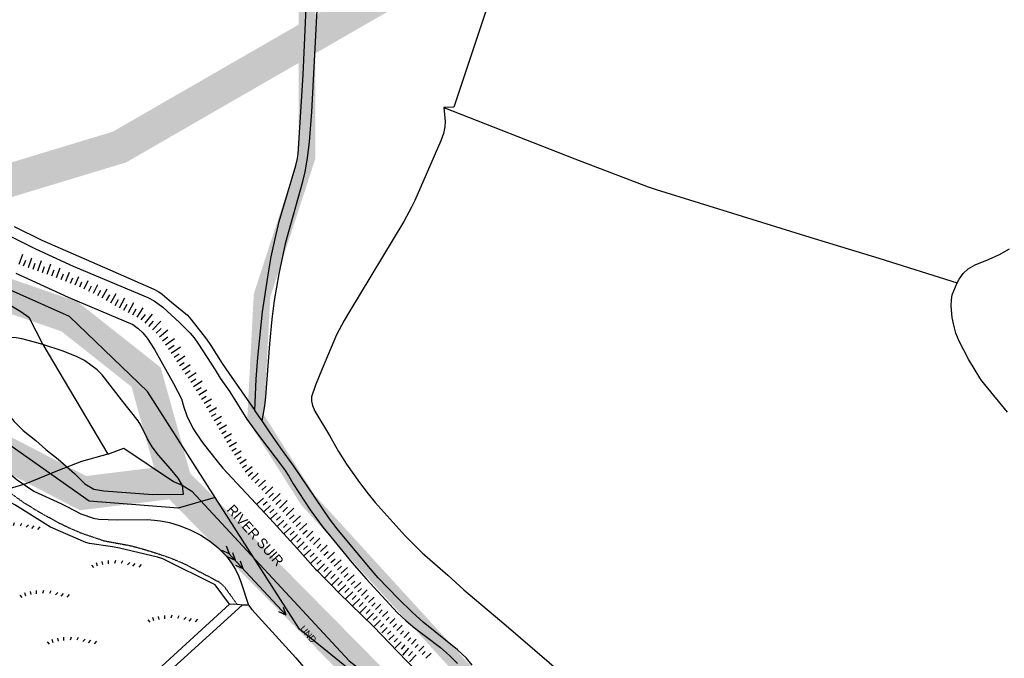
# Model space of a CAD drawing. Header units: metres. Extents: x 611948 to 1225781, y 656699 to 1316021.
# Tile 30 of 169: x 612907 to 613203, y 657860 to 658052. Entities that reach past the tile are written whole.
import ezdxf

# ---------------------------------------------------------------- set-up
doc = ezdxf.new("R2010")
doc.units = ezdxf.units.M
doc.linetypes.add('4696-17$0$PECK', pattern=[0.2, 0.1, -0.1])
for name, color, linetype in [('- EXTENT OF CHANNEL SURVEY', 150, 'Continuous'), ('- ROUTE OF ROAD - INDICATIVE', 8, 'Continuous'), ('4696-17$0$GEN_LIN_D', 253, 'Continuous'), ('4696-17$0$GEN_PCK_D', 253, '4696-17$0$PECK'), ('4696-17$0$LAND_SYMB', 253, 'Continuous'), ('4696-17$0$MNR_LN_DT', 253, 'Continuous'), ('4696-17$0$TOWNLAND', 253, 'Continuous'), ('4696-17$0$WATER_FTR', 253, 'Continuous')]:
    doc.layers.add(name, color=color, linetype=linetype)
doc.styles.add('4696-17$0$STANDARD', font='txt')

# ---------------------------------------------------------------- blocks, each defined once
blk = doc.blocks.new('4696-17$0$33', base_point=(135.493669, 309.153345))
for p, q in [((135.303093, 309.0949), (137.533998, 310.06066)), ((161.059896, 309.0949), (135.303093, 309.0949)), ((135.303093, 309.0949), (137.533998, 308.12914)), ((154.338261, 309.0949), (156.569166, 310.06066)), ((154.338261, 309.0949), (156.569166, 308.12914)), ((157.725323, 309.0949), (159.956226, 310.06066)), ((157.725323, 309.0949), (159.956226, 308.12914)), ((160.456823, 309.0949), (162.687728, 310.06066)), ((160.456823, 309.0949), (162.687728, 308.12914))]:
    blk.add_line(p, q)
blk = doc.blocks.new('4696-17$0$26', base_point=(147.987073, 309.748732))
for p, q in [((143.097041, 311.29977), (143.396834, 310.300465)), ((144.762551, 311.566252), (144.962414, 310.666877)), ((146.627924, 311.832735), (146.627924, 310.833427)), ((148.859709, 311.899355), (148.559919, 310.99998)), ((151.024874, 311.732805), (150.625151, 310.933357)), ((153.156729, 311.29977), (152.457214, 310.600257)), ((154.722309, 310.96667), (154.022794, 310.167222)), ((141.664701, 310.500325), (142.264286, 309.80081)), ((156.554371, 310.700187), (155.854856, 309.900742))]:
    blk.add_line(p, q)
blk = doc.blocks.new('4696-17')
at = {"layer": '4696-17$0$GEN_LIN_D', "flags": 128}
for points in [[(613075.384, 658139.25), (613037.718, 658026.097), (613034.678, 658026.042)], [(613189.042, 657973.298), (613189.557, 657974.379), (613190.788, 657976.106), (613192.281, 657977.513), (613194.416, 657978.703), (613198.627, 657980.443), (613201.74, 657981.839), (613204.751, 657983.573)], [(613034.678, 658026.042), (613035.078, 658021.864), (613034.946, 658020.223), (613034.536, 658018.201), (613033.767, 658016.038), (613025.915, 657998.041), (613025.006, 657996.057), (613022.646, 657991.746), (613006.28, 657964.668), (613004.733, 657962.041), (613002.433, 657957.731), (612998.084, 657947.45), (612996.129, 657942.521), (612994.945, 657939.056), (612994.911, 657937.795), (612995.178, 657936.476), (612995.926, 657934.781), (613000.282, 657927.422), (613003.024, 657922.616), (613005.403, 657918.828), (613009.33, 657913.287), (613011.886, 657909.9), (613013.998, 657907.311), (613023.027, 657897.236), (613028.171, 657892.181), (613035.843, 657885.439), (613040.664, 657881.083), (613053.415, 657870.285), (613075.003, 657851.752)], [(613034.678, 658026.042), (613074.09, 658010.595), (613096.149, 658002.163), (613098.474, 658001.374), (613124.35, 657993.4), (613144.719, 657987.021), (613165.408, 657980.722), (613189.042, 657973.298)], [(612965.981, 657908.758), (612945.569, 657940.692), (612922.096, 657963.225), (612877.541, 657983.081)], [(612965.981, 657908.758), (612954.797, 657905.547), (612928.035, 657907.74), (612899.708, 657927.596), (612887.805, 657958.372), (612877.541, 657983.081)], [(613204.13, 657934.454), (613197.303, 657942.735), (613196.113, 657944.309), (613192.391, 657950.424), (613189.568, 657955.761), (613188.637, 657958.153), (613187.944, 657960.625), (613187.53, 657962.898), (613187.17, 657966.378), (613187.247, 657968.185), (613187.5, 657969.67), (613189.042, 657973.298)], [(612980.101, 657931.863), (612977.887, 657934.993)], [(612970.291, 657876.7), (612965.923, 657882.499), (612965.181, 657882.955), (612951.428, 657889.808), (612950.207, 657890.341), (612948.604, 657890.834), (612937.131, 657893.538), (612935.05, 657893.928), (612928.165, 657894.995), (612927.105, 657895.248), (612916.443, 657899.896), (612905.711, 657906.564), (612899.475, 657910.013)], [(613029.432, 657838.351), (612991.258, 657869.213), (612965.981, 657908.758)], [(612970.291, 657876.7), (612928.5, 657838.481)], [(612972.551, 657876.651), (612970.291, 657876.7)], [(612974.051, 657876.479), (612972.551, 657876.651)], [(612975.992, 657876.408), (612974.051, 657876.479)]]:
    blk.add_lwpolyline(points, dxfattribs=at)
at = {"layer": '4696-17$0$GEN_PCK_D', "flags": 128}
blk.add_lwpolyline([(612902.987, 657911.152), (612908.528, 657907.177), (612912.078, 657905.034), (612918.335, 657901.465), (612922.224, 657899.605), (612925.811, 657898.062), (612932.601, 657895.775), (612940.648, 657894.295), (612944.633, 657893.194), (612948.759, 657891.914), (612952.925, 657890.455), (612956.492, 657888.953), (612964.913, 657884.594), (612967.179, 657883.345), (612968.585, 657882.132), (612972.551, 657876.651)], dxfattribs=at)
at = {"layer": '4696-17$0$MNR_LN_DT', "flags": 128}
for points in [[(612906.976, 657978.981), (612908.136, 657981.907)], [(612908.364, 657978.407), (612909.035, 657980.158)], [(612909.772, 657977.888), (612910.84, 657980.795)], [(612912.611, 657976.91), (612913.684, 657980.03)], [(612911.191, 657977.399), (612911.829, 657979.217)], [(612914.03, 657976.422), (612914.67, 657978.281)], [(612915.449, 657975.933), (612916.53, 657979.003)], [(612916.869, 657975.445), (612917.536, 657977.267)], [(612918.275, 657974.919), (612919.39, 657977.872)], [(612919.668, 657974.36), (612920.334, 657976.074)], [(612921.061, 657973.8), (612922.163, 657976.563)], [(612922.455, 657973.242), (612923.112, 657974.842)], [(612923.849, 657972.683), (612924.935, 657975.255)], [(612926.599, 657971.483), (612927.769, 657974.032)], [(612925.24, 657972.12), (612925.891, 657973.615)], [(612927.959, 657970.846), (612928.711, 657972.408)], [(612929.318, 657970.208), (612930.662, 657972.866)], [(612930.661, 657969.54), (612931.52, 657971.159)], [(612931.959, 657968.786), (612933.485, 657971.524)], [(612933.257, 657968.032), (612934.224, 657969.702)], [(612934.555, 657967.278), (612936.176, 657970.148)], [(612935.854, 657966.525), (612936.831, 657968.299)], [(612937.186, 657965.831), (612938.786, 657968.812)], [(612938.516, 657965.136), (612939.461, 657966.942)], [(612939.847, 657964.442), (612941.466, 657967.409)], [(612941.179, 657963.748), (612942.183, 657965.498)], [(612942.459, 657962.968), (612944.306, 657965.82)], [(612943.721, 657962.154), (612944.955, 657963.808)], [(612944.861, 657961.176), (612947.11, 657963.922)], [(612945.994, 657960.191), (612947.444, 657961.822)], [(612947.11, 657959.188), (612949.588, 657961.831)], [(612948.192, 657958.149), (612949.676, 657959.597)], [(612949.236, 657957.07), (612951.691, 657959.176)], [(612950.153, 657955.886), (612951.681, 657957.087)], [(612951.011, 657954.654), (612953.703, 657956.628)], [(612951.868, 657953.422), (612953.563, 657954.599)], [(612952.726, 657952.19), (612955.468, 657954.081)], [(612953.584, 657950.957), (612955.123, 657952.011)], [(612954.424, 657949.714), (612956.827, 657951.348)], [(612955.261, 657948.468), (612956.646, 657949.404)], [(612956.098, 657947.221), (612958.454, 657948.8)], [(612956.935, 657945.975), (612958.379, 657946.93)], [(612957.772, 657944.729), (612960.229, 657946.334)], [(612958.59, 657943.47), (612960.106, 657944.449)], [(612959.388, 657942.198), (612962.005, 657943.867)], [(612960.186, 657940.926), (612961.737, 657941.903)], [(612960.983, 657939.655), (612963.445, 657941.188)], [(612961.781, 657938.383), (612963.183, 657939.247)], [(612962.58, 657937.111), (612964.788, 657938.459)], [(612963.347, 657935.822), (612964.661, 657936.614)], [(612964.113, 657934.53), (612966.3, 657935.837)], [(612964.879, 657933.238), (612966.188, 657934.014)], [(612965.643, 657931.946), (612967.821, 657933.229)], [(612966.409, 657930.656), (612967.712, 657931.419)], [(612967.165, 657929.359), (612969.34, 657930.628)], [(612967.916, 657928.058), (612969.226, 657928.82)], [(612968.668, 657926.758), (612970.858, 657928.026)], [(612969.419, 657925.459), (612970.726, 657926.223)], [(612970.169, 657924.159), (612972.331, 657925.441)], [(612970.921, 657922.859), (612972.207, 657923.633)], [(612971.709, 657921.582), (612973.795, 657922.86)], [(612972.511, 657920.313), (612973.721, 657921.068)], [(612973.314, 657919.044), (612975.249, 657920.297)], [(612974.115, 657917.774), (612975.31, 657918.598)], [(612974.922, 657916.509), (612977.059, 657918.075)], [(612975.888, 657915.359), (612977.127, 657916.385)], [(612976.875, 657914.229), (612978.902, 657916.072)], [(612977.919, 657913.15), (612979.146, 657914.296)], [(612978.963, 657912.072), (612981.027, 657914.048)], [(612980.007, 657910.993), (612981.265, 657912.211)], [(612981.051, 657909.914), (612983.227, 657912.024)], [(612982.096, 657908.835), (612983.45, 657910.15)], [(612983.142, 657907.759), (612985.491, 657910.018)], [(612980.515, 657908.587), (612978.513, 657906.848)], [(612981.528, 657907.489), (612980.408, 657906.456)], [(612982.541, 657906.391), (612980.63, 657904.628)], [(612984.188, 657906.682), (612985.647, 657908.072)], [(612985.234, 657905.606), (612987.621, 657907.86)], [(612983.554, 657905.292), (612982.382, 657904.209)], [(612984.567, 657904.194), (612982.61, 657902.384)], [(612985.58, 657903.096), (612984.406, 657902.008)], [(612986.28, 657904.528), (612987.684, 657905.843)], [(612987.285, 657903.413), (612989.624, 657905.575)], [(612988.29, 657902.299), (612989.693, 657903.578)], [(612989.296, 657901.184), (612991.589, 657903.256)], [(612986.598, 657902.002), (612984.638, 657900.181)], [(612987.618, 657900.909), (612986.439, 657899.811)], [(612990.302, 657900.069), (612991.635, 657901.293)], [(612991.308, 657898.954), (612993.457, 657900.962)], [(612988.636, 657899.817), (612986.658, 657897.972)], [(612989.656, 657898.725), (612988.455, 657897.611)], [(612990.675, 657897.632), (612988.651, 657895.764)], [(612992.321, 657897.848), (612993.564, 657899.027)], [(612993.38, 657896.783), (612995.33, 657898.665)], [(612991.688, 657896.533), (612990.465, 657895.41)], [(612992.691, 657895.426), (612990.65, 657893.561)], [(612993.695, 657894.32), (612992.468, 657893.204)], [(612994.438, 657895.717), (612995.568, 657896.828)], [(612995.496, 657894.652), (612997.403, 657896.538)], [(612996.554, 657893.587), (612997.724, 657894.728)], [(612997.611, 657892.522), (612999.608, 657894.44)], [(612994.7, 657893.214), (612992.664, 657891.343)], [(612995.704, 657892.107), (612994.484, 657890.964)], [(612998.648, 657891.436), (612999.886, 657892.609)], [(612999.663, 657890.33), (613001.814, 657892.34)], [(612996.709, 657891.001), (612994.673, 657889.057)], [(612997.76, 657889.94), (612996.512, 657888.721)], [(612998.823, 657888.891), (612996.706, 657886.775)], [(613000.678, 657889.224), (613001.967, 657890.412)], [(613001.692, 657888.118), (613003.802, 657890.054)], [(613002.707, 657887.011), (613003.946, 657888.151)], [(612999.886, 657887.84), (612998.597, 657886.535)], [(613000.949, 657886.79), (612998.756, 657884.571)], [(613002.012, 657885.74), (613000.697, 657884.409)], [(613003.722, 657885.905), (613005.742, 657887.766)], [(613004.742, 657884.802), (613005.935, 657885.904)], [(613005.762, 657883.701), (613007.718, 657885.511)], [(613003.075, 657884.691), (613000.888, 657882.489)], [(613004.138, 657883.64), (613002.828, 657882.331)], [(613005.192, 657882.581), (613003.023, 657880.428)], [(613006.781, 657882.599), (613007.931, 657883.679)], [(613007.801, 657881.497), (613009.676, 657883.284)], [(613006.238, 657881.514), (613004.95, 657880.244)], [(613007.285, 657880.448), (613005.164, 657878.365)], [(613008.332, 657879.382), (613007.078, 657878.151)], [(613008.85, 657880.423), (613009.935, 657881.469)], [(613009.904, 657879.355), (613011.641, 657881.047)], [(613010.957, 657878.285), (613011.981, 657879.293)], [(613009.379, 657878.316), (613007.32, 657876.295)], [(613010.426, 657877.25), (613009.209, 657876.056)], [(613012.012, 657877.216), (613013.686, 657878.883)], [(613013.076, 657876.157), (613014.059, 657877.14)], [(613014.141, 657875.099), (613015.741, 657876.708)], [(613011.471, 657876.183), (613009.476, 657874.227)], [(613012.517, 657875.116), (613011.339, 657873.961)], [(613013.563, 657874.048), (613011.638, 657872.171)], [(613015.204, 657874.04), (613016.144, 657874.988)], [(613016.269, 657872.981), (613017.813, 657874.545)], [(613014.608, 657872.98), (613013.48, 657871.892)], [(613015.647, 657871.907), (613013.819, 657870.161)], [(613016.668, 657870.816), (613015.613, 657869.819)], [(613017.341, 657871.93), (613018.27, 657872.874)], [(613018.414, 657870.879), (613019.966, 657872.463)], [(613019.487, 657869.83), (613020.419, 657870.786)], [(613020.559, 657868.779), (613022.11, 657870.392)], [(613017.688, 657869.725), (613016.004, 657868.145)], [(613018.709, 657868.633), (613017.756, 657867.722)], [(613019.728, 657867.541), (613018.145, 657865.974)], [(613021.632, 657867.729), (613022.561, 657868.707)], [(613022.735, 657866.71), (613024.249, 657868.325)], [(613020.754, 657866.454), (613019.77, 657865.446)], [(613021.869, 657865.46), (613020.088, 657863.568)], [(613022.984, 657864.465), (613021.869, 657863.238)], [(613023.841, 657865.695), (613024.728, 657866.653)], [(613024.945, 657864.679), (613026.409, 657866.253)], [(613026.051, 657863.663), (613026.93, 657864.584)], [(613024.099, 657863.47), (613022.221, 657861.383)], [(613025.213, 657862.475), (613024.06, 657861.214)], [(613027.156, 657862.646), (613028.621, 657864.141)], [(613028.2, 657861.568), (613029.115, 657862.478)], [(613029.234, 657860.481), (613030.834, 657862.026)], [(613026.328, 657861.48), (613024.357, 657859.362)]]:
    blk.add_lwpolyline(points, dxfattribs=at)
at = {"layer": '4696-17$0$TOWNLAND', "flags": 128}
for points in [[(612885.5, 658243.249), (612884.299, 658207.943), (612883.448, 658197.947), (612880.851, 658184.592), (612874.306, 658153.332), (612869.597, 658106.513), (612868.634, 658094.381), (612866.466, 658063.539), (612865.744, 658057.301), (612864.679, 658046.661), (612864.427, 658037.96), (612865.027, 658030.784), (612868.769, 658017.094), (612870.982, 658008.38), (612873.746, 658000.599), (612878.358, 657987.161), (612881.679, 657983.081), (612891.154, 657974.519), (612907.508, 657964.667), (612909.876, 657963.02), (612914.141, 657954.785)], [(612914.141, 657954.785), (612933.699, 657921.85)], [(612933.699, 657921.85), (612925.794, 657919.637), (612918.579, 657916.768)], [(612933.699, 657921.85), (612938.488, 657923.586), (612953.393, 657913.615)], [(612918.579, 657916.768), (612908.995, 657912.9)], [(612908.995, 657912.9), (612902.987, 657911.152)], [(612953.393, 657913.615), (612956.057, 657912.489), (612958.907, 657910.662), (613006.183, 657859.728), (613016.419, 657851.817), (613029.432, 657838.351)]]:
    blk.add_lwpolyline(points, dxfattribs=at)
at = {"layer": '4696-17$0$WATER_FTR', "flags": 128}
for points in [[(612905.504, 657990.276), (612913.783, 657986.137), (612934.224, 657977.277), (612947.471, 657971.422), (612948.995, 657970.649), (612950.039, 657969.914), (612952.81, 657967.528), (612957.588, 657963.652), (612958.615, 657962.437), (612963.364, 657956.36), (612964.673, 657954.526), (612968.059, 657949.124), (612970.012, 657946.193), (612977.887, 657934.993)], [(612977.887, 657934.993), (612978.221, 657944.374), (612978.749, 657950.915), (612980.202, 657964.641), (612981.828, 657975.709), (612982.782, 657981.113), (612983.935, 657986.517), (612985.169, 657991.743), (612990.167, 658008.587), (612990.677, 658010.689), (612990.87, 658012.13), (612992.355, 658035.815), (612993.345, 658058.438)], [(612980.101, 657931.863), (612980.86, 657936.347), (612981.147, 657939.028), (612982.329, 657954.992), (612983.033, 657962.396), (612983.805, 657968.058), (612985.126, 657976.045), (612987.14, 657985.534), (612992.31, 658003.818), (612992.957, 658006.7), (612993.656, 658010.783), (612994.312, 658015.746), (612994.988, 658024.708), (612996.73, 658057.274)], [(612902.152, 657988.439), (612911.895, 657983.587), (612916.947, 657981.192), (612923.28, 657978.383), (612945.724, 657968.893), (612947.549, 657967.883), (612950.178, 657966.015), (612955.22, 657961.42), (612958.455, 657958.157), (612959.622, 657956.822), (612960.951, 657954.868), (612965.908, 657947.133), (612967.4, 657944.681), (612970.3, 657940.555), (612975.499, 657932.321), (612978.641, 657927.897), (612986.733, 657917.178), (612988.082, 657915.164), (612989.373, 657912.95), (612994.451, 657905.076), (612998.255, 657899.915), (613000.67, 657896.947), (613007.066, 657889.298), (613011.37, 657884.38), (613020.779, 657874.127), (613023.23, 657871.838), (613025.499, 657869.95), (613033.688, 657863.73), (613036.38, 657861.343), (613038.832, 657858.916)], [(612905.971, 657976.219), (612921.786, 657969.016), (612941.144, 657960.772), (612942.789, 657959.639), (612944.196, 657958.287), (612945.524, 657956.673), (612947.74, 657953.305), (612953.369, 657943.053), (612955.772, 657938.485), (612956.523, 657935.969), (612957.416, 657933.393), (612959.234, 657929.662), (612960.362, 657927.888), (612962.356, 657925.058), (612966.502, 657919.739), (612968.272, 657917.587), (612982.385, 657902.438), (612990.648, 657893.399), (612996.138, 657887.266), (612996.706, 657886.775)], [(612870.323, 657983.06), (612868.384, 657981.804), (612869.015, 657979.754), (612871.326, 657980.064), (612874.545, 657968.257), (612876.438, 657964.981), (612878.291, 657963.217), (612880.534, 657960.589), (612881.862, 657958.719), (612883.429, 657956.718), (612886.119, 657941.924), (612887.568, 657936.246), (612888.417, 657933.502), (612890.218, 657930.184), (612896.476, 657922.987), (612899.793, 657919.851), (612903.396, 657916.628), (612906.429, 657914.068), (612911.454, 657910.75), (612919.773, 657906.937), (612921.32, 657906.065), (612925.584, 657903.878), (612929.362, 657902.578)], [(612965.981, 657908.758), (612945.569, 657940.692), (612922.096, 657963.225), (612877.541, 657983.081)], [(612965.981, 657908.758), (612954.797, 657905.547), (612928.035, 657907.74), (612899.708, 657927.596), (612887.805, 657958.372), (612877.541, 657983.081)], [(612914.141, 657954.785), (612911.672, 657955.528), (612907.808, 657956.49), (612906.126, 657956.781), (612903.806, 657956.85), (612898.608, 657956.665), (612897.129, 657956.398), (612895.948, 657955.706)], [(612895.948, 657955.706), (612898.19, 657947.193), (612899.041, 657943.333), (612900.381, 657938.439), (612902.506, 657935.223), (612905.539, 657931.596), (612908.234, 657928.914), (612912.064, 657925.96), (612915.042, 657923.269), (612918.694, 657920.28), (612923.623, 657916.035), (612926.763, 657912.883), (612929.487, 657911.314), (612932.476, 657910.816), (612947.186, 657909.741), (612956.403, 657909.806), (612956.156, 657912.39), (612954.811, 657914.597), (612952.554, 657917.411)], [(612952.554, 657917.411), (612948.915, 657921.493), (612946.982, 657924.043), (612945.631, 657926.397), (612943.551, 657930.526), (612942.764, 657931.862), (612937.794, 657938.137), (612931.999, 657945.649), (612930.491, 657947.221), (612926.638, 657949.942), (612924.412, 657951.131), (612920.284, 657952.811), (612914.141, 657954.785)], [(612980.101, 657931.863), (612977.887, 657934.993)], [(613043.214, 657858.417), (613041.444, 657860.509), (613038.771, 657863.035), (613028.493, 657871.364), (613025.218, 657874.228), (613020.918, 657878.467), (613014.969, 657884.697), (613012.012, 657888.023), (613002.618, 657899.336), (613000.264, 657902.345), (612989.627, 657918.211), (612985.701, 657923.652), (612982.318, 657928.515), (612980.101, 657931.863)], [(613029.432, 657838.351), (612991.258, 657869.213), (612965.981, 657908.758)], [(612929.362, 657902.578), (612930.97, 657902.267), (612936.611, 657902.075), (612945.51, 657902.154), (612947.679, 657902.03), (612949.477, 657901.811), (612952.212, 657901.254), (612955.463, 657900.252), (612958.623, 657898.99), (612961.67, 657897.477), (612964.24, 657895.811), (612966.811, 657893.714), (612969.313, 657891.15), (612970.886, 657889.109), (612972.084, 657887.122), (612973.06, 657885.018), (612973.74, 657883.197), (612975.992, 657876.408)], [(612996.706, 657886.775), (612998.756, 657884.571)], [(612998.756, 657884.571), (613000.888, 657882.489)], [(613000.888, 657882.489), (613003.131, 657880.18), (613013.58, 657870.012), (613020.716, 657862.507), (613026.846, 657856.238)], [(612970.291, 657876.7), (612928.5, 657838.481)], [(612932.021, 657838.398), (612955.475, 657859.57), (612974.051, 657876.479)], [(612972.551, 657876.651), (612970.291, 657876.7)], [(612974.051, 657876.479), (612972.551, 657876.651)], [(612975.992, 657876.408), (612976.998, 657875.134), (612990.188, 657860.619), (613000.003, 657849.027), (613001.751, 657847.277), (613004.02, 657845.487), (613011.242, 657840.783), (613016.175, 657838.128), (613018.417, 657836.761)]]:
    blk.add_lwpolyline(points, dxfattribs=at)
at = {"layer": '4696-17$0$LAND_SYMB'}
for p in [(612904.668, 657899.02), (612935.08, 657887.748), (612913.506, 657878.724), (612952.019, 657871.233), (612921.734, 657864.685)]:
    blk.add_blockref('4696-17$0$26', p, dxfattribs=at)
at = {"layer": '4696-17$0$WATER_FTR', "rotation": 132.8850000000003}
blk.add_blockref('4696-17$0$33', (612987.145, 657873.523), dxfattribs=at)
at = {"layer": '4696-17$0$TOWNLAND', "style": '4696-17$0$STANDARD'}
blk.add_text('UND', height=2, rotation=-48.50001, dxfattribs=at).set_placement((612991.258, 657869.213))
at = {"layer": '4696-17$0$WATER_FTR', "style": '4696-17$0$STANDARD'}
blk.add_text('RIVER SUIR', height=3, rotation=-48.10001, dxfattribs=at).set_placement((612969.241, 657904.991))
blk = doc.blocks.new('OS Mapping')
blk.add_blockref('4696-17', (0, 0))

msp = doc.modelspace()

# ---------------------------------------------------------------- linework, layer by layer
at = {"layer": '- EXTENT OF CHANNEL SURVEY'}
for points, const_width in [([(612910.56, 658337.1), (612934.91, 658293.3), (612968.44, 658210.72), (612990.62, 658150.96), (612993.51, 658070.96), (612993.52, 658010.94), (612980.02, 657969.49), (612978.1, 657932.86), (612993.87, 657907.98), (613076.15, 657817.95), (613087.05, 657775.73), (613149.66, 657746.99), (613272.08, 657690.92), (613310.64, 657648.14), (613337.51, 657592), (613330.76, 657535.46), (613326.03, 657482.43), (613337.39, 657441.72), (613358.23, 657422.78), (613403.73, 657361.1), (613422.67, 657189.71), (613421.11, 657176.7), (613361.28, 657167.87), (613363.57, 657153.17)], 5), ([(612953.95, 657913.52), (612945.17, 657944.98), (612922.1, 657963.22), (612881.54, 657977.18)], 10)]:
    msp.add_lwpolyline(points, dxfattribs=dict(at, const_width=const_width))
msp.add_lwpolyline([(613146.23, 656781.67, 10, 10, 0), (613259.31, 656924.87, 10, 10, 0), (613259.31, 657055.51, 10, 10, 0), (613254.29, 657105.75, 10, 10, 0), (613289.47, 657145.95, 10, 10, 0), (613314.6, 657203.73, 10, 10, 0), (613307.06, 657259, 10, 10, 0), (613347.27, 657336.88, 10, 10, 0), (613297.01, 657452.44, 10, 10, 0), (613307.06, 657585.59, 10, 10, 0), (613276.9, 657620.76, 10, 10, 0), (613186.44, 657701.15, 10, 10, 0), (613127.16, 657724.15, 10, 10, 0), (613073.99, 657760, 10, 10, 0), (613047.92, 657818.34, 10, 10, 0), (612953.95, 657913.52, 10, 10, 0), (612926.23, 657910.11, 10, 10, 0), (612895.84, 657925.88, 10, 10, 0), (612881.54, 657977.18, 10, 10, 0), (612878.53, 657995.1, 10, 10, 0), (612861.1, 658073.3, 10, 10, 0)], format="xyseb", dxfattribs=at)
at = {"layer": '- ROUTE OF ROAD - INDICATIVE', "const_width": 10}
msp.add_lwpolyline([(612702.79, 657937.56), (612883.19, 657997.79), (612937.14, 658014.13), (613067.92, 658089.48), (613079.89, 658095.71), (613093.93, 658100.66), (613111.46, 658105.59), (613201.66, 658125.38), (613251.6, 658132.59), (613363.44, 658148.47), (613416.4, 658154.85), (613559.34, 658161.72), (613591.92, 658164.97)], dxfattribs=at)

# ---------------------------------------------------------------- block references
msp.add_blockref('OS Mapping', (0, 0))

doc.saveas('drawing.dxf')
